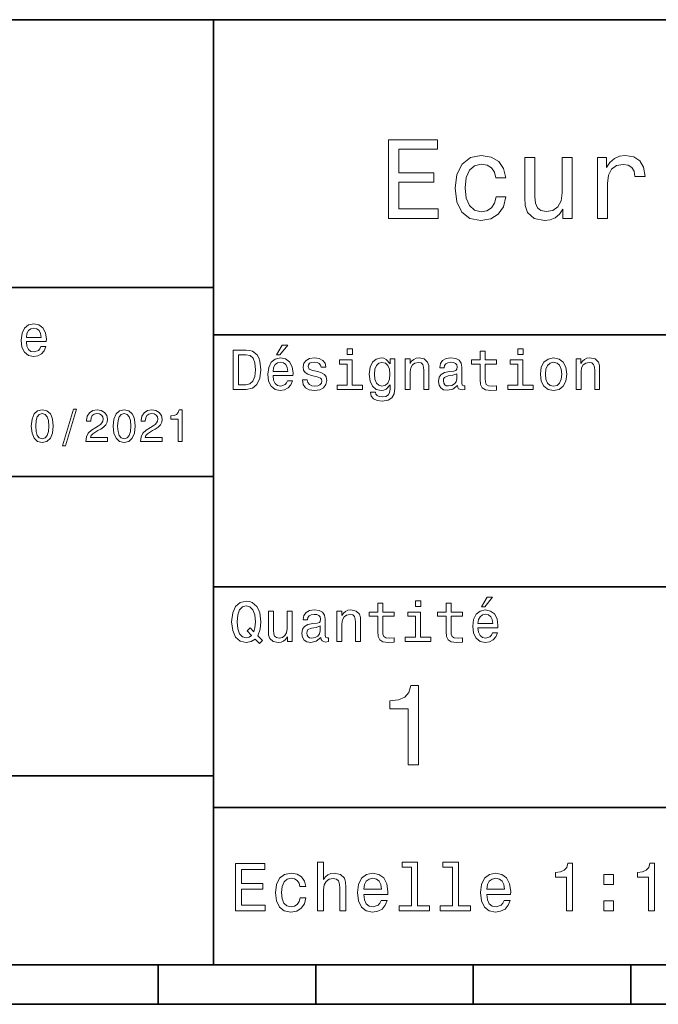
# Model space of a CAD drawing. Extents: x 0 to 297, y 0 to 210.
# Tile 6 of 9: x 150 to 190, y 8 to 70. Entities that reach past the tile are written whole.
import ezdxf

# ---------------------------------------------------------------- set-up
doc = ezdxf.new("R2010")
doc.units = 0

msp = doc.modelspace()

# ---------------------------------------------------------------- linework, layer by layer
at = {"color": 7, "lineweight": 35}
for p, q in [((97, 70), (287, 70)), ((162, 10), (162, 70)), ((97, 53), (162, 53)), ((162, 50), (287, 50)), ((97, 41), (162, 41)), ((162, 34), (287, 34)), ((97, 22), (162, 22)), ((162, 20), (287, 20)), ((10, 10), (287, 10)), ((97, 10), (287, 10)), ((98.5, 7.5), (198.5, 7.5))]:
    msp.add_line(p, q, dxfattribs=at)
at = {"color": 7, "lineweight": 35, "ltscale": 0.0625}
for p, q in [((158.5, 10), (158.5, 7.5)), ((168.5, 10), (168.5, 7.5)), ((178.5, 10), (178.5, 7.5)), ((188.5, 10), (188.5, 7.5))]:
    msp.add_line(p, q, dxfattribs=at)
at = {"color": 7, "lineweight": 13}
for points in [[(173.109512, 57.381123), (176.279541, 57.381123), (176.279541, 57.986309), (173.772339, 57.986309), (173.772339, 59.679394), (176.005768, 59.679394), (176.005768, 60.277374), (173.772339, 60.277374), (173.772339, 61.775936), (176.221893, 61.775936), (176.221893, 62.381123), (173.109512, 62.381123)], [(179.932281, 59.967579), (180.559082, 59.967579), (180.429398, 60.543945), (180.119598, 60.997837), (179.636887, 61.278816), (179.010086, 61.386887), (178.318436, 61.242794), (177.792511, 60.839336), (177.46109, 60.183716), (177.345825, 59.304752), (177.453888, 58.432995), (177.778091, 57.78458), (178.289627, 57.381123), (178.988464, 57.244236), (179.608063, 57.352303), (180.090775, 57.6549), (180.42218, 58.130402), (180.566284, 58.764408), (179.96109, 58.764408), (179.853027, 58.36095), (179.651291, 58.058357), (179.363113, 57.871037), (179.010086, 57.8134), (178.570602, 57.907059), (178.253601, 58.195244), (178.059082, 58.663544), (177.994232, 59.326366), (178.059082, 59.974781), (178.260803, 60.443081), (178.585007, 60.731266), (179.010086, 60.83213), (179.38472, 60.767288), (179.66571, 60.601585), (179.853027, 60.327808)], [(184.788177, 61.25), (184.154175, 61.25), (184.154175, 59.016571), (184.082123, 58.497837), (183.873199, 58.123196), (183.548996, 57.892651), (183.123917, 57.820602), (182.785294, 57.878242), (182.569168, 58.051151), (182.446686, 58.346542), (182.417862, 58.764408), (182.417862, 61.25), (181.783859, 61.25), (181.783859, 58.706772), (181.805481, 58.195244), (181.942368, 57.770172), (182.360229, 57.381123), (183.030258, 57.244236), (183.390488, 57.294666), (183.700287, 57.424351), (183.966858, 57.647694), (184.182999, 57.971901), (184.182999, 57.381123), (184.788177, 57.381123)], [(186.380402, 57.381123), (187.014404, 57.381123), (187.014404, 59.592937), (187.079254, 60.12608), (187.273773, 60.507923), (187.590775, 60.738472), (188.015854, 60.817722), (188.332855, 60.767288), (188.570602, 60.623199), (188.714691, 60.378242), (188.765121, 60.046829), (189.406342, 60.046829), (189.319885, 60.630402), (189.082123, 61.048271), (188.685883, 61.30043), (188.145538, 61.386887), (187.778091, 61.32925), (187.46109, 61.185158), (187.180115, 60.940201), (186.956772, 60.608788), (186.956772, 61.25), (186.380402, 61.25)], [(150.121765, 49.565922), (151.389771, 49.565922), (151.393372, 49.713619), (151.335739, 50.127884), (151.177231, 50.437683), (150.925079, 50.625), (150.590057, 50.693443), (150.262253, 50.621399), (150.010086, 50.41967), (149.847977, 50.091862), (149.790344, 49.659584), (149.844376, 49.216499), (150.006485, 48.892292), (150.255051, 48.690563), (150.579254, 48.62212), (150.860229, 48.668949), (151.090775, 48.791428), (151.260086, 48.98595), (151.357346, 49.245319), (151.043945, 49.245319), (150.979111, 49.101227), (150.885452, 48.993156), (150.618881, 48.9067), (150.413544, 48.946327), (150.258652, 49.072407), (150.157776, 49.27774), (150.121765, 49.555115)], [(150.121765, 49.832493), (150.161377, 50.081055), (150.258652, 50.264771), (150.406342, 50.376442), (150.600861, 50.416069), (150.791794, 50.376442), (150.939484, 50.264771), (151.029541, 50.081055), (151.061966, 49.832493)], [(164.080688, 49.030979), (163.248566, 49.030979), (163.248566, 46.530979), (164.080688, 46.530979), (164.473343, 46.610229), (164.765137, 46.851585), (164.945251, 47.244236), (165.010086, 47.780979), (164.952454, 48.328529), (164.880402, 48.544666), (164.779541, 48.717579), (164.487747, 48.951729), (164.296829, 49.009365)], [(166.004318, 48.728386), (166.216858, 48.728386), (166.717575, 49.340778), (166.364548, 49.340778)], [(170.824203, 49.117435), (170.489197, 49.117435), (170.489197, 48.757202), (170.824203, 48.757202)], [(178.943802, 48.130402), (178.943802, 47.161381), (178.965424, 46.84798), (179.066284, 46.631844), (179.268005, 46.505764), (179.610229, 46.462536), (179.984863, 46.480545), (179.984863, 46.754322), (179.71109, 46.732708), (179.46254, 46.761528), (179.329254, 46.851585), (179.271606, 47.00288), (179.260803, 47.215416), (179.260803, 48.130402), (179.984863, 48.130402), (179.984863, 48.400574), (179.260803, 48.400574), (179.260803, 48.966137), (178.943802, 48.966137), (178.943802, 48.400574), (178.396255, 48.400574), (178.396255, 48.130402)], [(181.667145, 49.117435), (181.332138, 49.117435), (181.332138, 48.757202), (181.667145, 48.757202)], [(164.055481, 48.731987), (164.329254, 48.677952), (164.516571, 48.512245), (164.628235, 48.216858), (164.664261, 47.780979), (164.624634, 47.359509), (164.51297, 47.064121), (164.322052, 46.887608), (164.055481, 46.829971), (163.583572, 46.829971), (163.583572, 48.731987)], [(165.784576, 47.406338), (167.052597, 47.406338), (167.056198, 47.554035), (166.998566, 47.9683), (166.840057, 48.278099), (166.587891, 48.465416), (166.252884, 48.533859), (165.925079, 48.461815), (165.672913, 48.260086), (165.510803, 47.932278), (165.453171, 47.5), (165.507202, 47.056915), (165.669312, 46.732708), (165.917862, 46.530979), (166.242081, 46.462536), (166.523056, 46.509365), (166.753601, 46.631844), (166.922913, 46.826366), (167.020172, 47.085735), (166.706772, 47.085735), (166.641937, 46.941643), (166.548264, 46.833572), (166.281708, 46.747116), (166.07637, 46.786743), (165.921463, 46.912823), (165.820602, 47.118156), (165.784576, 47.395531)], [(165.784576, 47.672909), (165.824203, 47.921471), (165.921463, 48.105186), (166.069168, 48.216858), (166.263687, 48.256485), (166.454605, 48.216858), (166.60231, 48.105186), (166.692368, 47.921471), (166.724777, 47.672909)], [(168.623199, 47.658501), (168.317001, 47.730545), (168.090057, 47.8134), (168.014404, 47.982708), (168.036026, 48.101585), (168.111664, 48.188038), (168.234146, 48.242073), (168.41066, 48.263687), (168.579971, 48.242073), (168.713257, 48.177231), (168.799713, 48.079971), (168.835739, 47.950287), (169.145538, 47.950287), (169.145538, 47.957493), (169.091492, 48.191643), (168.943802, 48.375359), (168.713257, 48.490635), (168.41066, 48.533859), (168.104462, 48.490635), (167.881119, 48.371758), (167.740631, 48.195244), (167.697403, 47.971901), (167.729828, 47.755764), (167.830688, 47.604465), (167.996399, 47.496399), (168.237747, 47.42075), (168.590775, 47.334293), (168.806915, 47.244236), (168.864548, 47.172188), (168.886169, 47.064121), (168.853745, 46.930836), (168.767288, 46.829971), (168.626801, 46.765129), (168.439484, 46.743515), (168.241348, 46.765129), (168.09726, 46.840778), (168, 46.963257), (167.960373, 47.132565), (167.654175, 47.132565), (167.704605, 46.844379), (167.85231, 46.635445), (168.086456, 46.509365), (168.41066, 46.462536), (168.749283, 46.509365), (168.997833, 46.635445), (169.149139, 46.837173), (169.203171, 47.100143), (169.163544, 47.327087), (169.05188, 47.481987), (168.868149, 47.582851)], [(170.8134, 46.79755), (170.8134, 48.400574), (169.999283, 48.400574), (169.999283, 48.130402), (170.496399, 48.130402), (170.496399, 46.79755), (169.847977, 46.79755), (169.847977, 46.530979), (171.469025, 46.530979), (171.469025, 46.79755)], [(173.518738, 46.617435), (173.518738, 48.465416), (173.216141, 48.465416), (173.216141, 48.152016), (172.967575, 48.4366), (172.816284, 48.508644), (172.646973, 48.533859), (172.340775, 48.461815), (172.103027, 48.260086), (171.94812, 47.935879), (171.894089, 47.5), (171.94812, 47.060516), (172.103027, 46.736309), (172.340775, 46.530979), (172.646973, 46.462536), (172.819885, 46.487751), (172.963974, 46.552593), (173.216141, 46.826366), (173.216141, 46.552593), (173.187317, 46.336456), (173.108063, 46.181557), (172.956772, 46.091499), (172.729828, 46.059078), (172.531708, 46.080692), (172.391205, 46.134727), (172.30835, 46.228386), (172.283142, 46.354465), (171.976944, 46.354465), (171.976944, 46.340057), (172.023773, 46.109509), (172.167862, 45.9366), (172.398407, 45.824928), (172.711823, 45.785301), (173.086456, 45.839336), (173.335022, 45.990635), (173.47551, 46.253601)], [(172.221909, 47.5), (172.254318, 47.820606), (172.351593, 48.058357), (172.502884, 48.198845), (172.704605, 48.249279), (172.917145, 48.198845), (173.075653, 48.058357), (173.172913, 47.820606), (173.208939, 47.5), (173.172913, 47.172188), (173.075653, 46.938038), (172.917145, 46.793949), (172.704605, 46.747116), (172.502884, 46.793949), (172.351593, 46.938038), (172.254318, 47.175793)], [(174.181549, 46.530979), (174.498566, 46.530979), (174.498566, 47.647694), (174.530975, 47.903458), (174.635452, 48.090778), (174.797546, 48.206051), (175.013687, 48.249279), (175.1866, 48.213257), (175.294662, 48.115993), (175.348709, 47.953888), (175.366714, 47.737751), (175.366714, 46.530979), (175.683716, 46.530979), (175.683716, 47.802593), (175.669312, 48.058357), (175.604462, 48.270893), (175.391937, 48.465416), (175.060516, 48.533859), (174.876801, 48.508644), (174.721909, 48.440201), (174.588623, 48.324928), (174.484146, 48.170029), (174.484146, 48.465416), (174.181549, 48.465416)], [(177.499283, 46.783142), (177.499283, 46.772335), (177.517288, 46.649857), (177.57132, 46.5634), (177.798264, 46.494957), (177.974777, 46.523773), (177.974777, 46.76873), (177.899139, 46.757923), (177.798264, 46.804756), (177.780258, 46.948845), (177.780258, 47.950287), (177.73703, 48.206051), (177.610947, 48.386166), (177.391205, 48.494236), (177.081406, 48.533859), (176.778824, 48.490635), (176.555481, 48.368156), (176.414978, 48.177231), (176.368149, 47.925072), (176.368149, 47.903458), (176.65274, 47.903458), (176.677948, 48.054756), (176.757202, 48.162823), (176.886887, 48.227665), (177.070602, 48.25288), (177.247116, 48.234871), (177.373199, 48.180836), (177.448853, 48.087173), (177.47406, 47.957493), (177.459656, 47.806194), (177.402023, 47.730545), (177.257919, 47.694523), (176.987747, 47.665707), (176.677948, 47.600864), (176.458206, 47.485592), (176.328537, 47.305473), (176.28891, 47.038906), (176.324921, 46.801151), (176.4366, 46.624638), (176.616714, 46.512966), (176.86528, 46.473343), (177.200287, 46.548992)], [(181.656342, 46.79755), (181.656342, 48.400574), (180.842224, 48.400574), (180.842224, 48.130402), (181.33934, 48.130402), (181.33934, 46.79755), (180.690918, 46.79755), (180.690918, 46.530979), (182.311966, 46.530979), (182.311966, 46.79755)], [(182.762253, 47.496399), (182.819885, 47.056915), (182.985596, 46.732708), (183.248566, 46.530979), (183.601593, 46.462536), (183.951004, 46.530979), (184.213974, 46.729107), (184.379684, 47.053314), (184.440918, 47.496399), (184.379684, 47.935879), (184.213974, 48.263687), (183.951004, 48.461815), (183.601593, 48.533859), (183.248566, 48.461815), (182.985596, 48.260086), (182.819885, 47.935879)], [(183.086456, 47.5), (183.118881, 47.824207), (183.219742, 48.058357), (183.381851, 48.20245), (183.601593, 48.25288), (183.817719, 48.20245), (183.979828, 48.061958), (184.080688, 47.824207), (184.116714, 47.5), (184.080688, 47.172188), (183.979828, 46.934437), (183.817719, 46.790344), (183.601593, 46.743515), (183.381851, 46.790344), (183.219742, 46.934437), (183.118881, 47.172188)], [(185.024506, 46.530979), (185.341492, 46.530979), (185.341492, 47.647694), (185.373917, 47.903458), (185.478394, 48.090778), (185.640488, 48.206051), (185.856628, 48.249279), (186.029541, 48.213257), (186.137604, 48.115993), (186.19165, 47.953888), (186.209656, 47.737751), (186.209656, 46.530979), (186.526657, 46.530979), (186.526657, 47.802593), (186.512253, 48.058357), (186.447403, 48.270893), (186.234879, 48.465416), (185.903458, 48.533859), (185.719742, 48.508644), (185.56485, 48.440201), (185.431564, 48.324928), (185.327087, 48.170029), (185.327087, 48.465416), (185.024506, 48.465416)], [(177.463257, 47.208214), (177.420029, 47.020893), (177.304749, 46.876801), (177.131851, 46.783142), (176.919312, 46.750721), (176.782425, 46.76873), (176.68515, 46.826366), (176.623917, 46.927231), (176.605911, 47.067722), (176.620316, 47.193802), (176.677948, 47.283859), (176.908508, 47.384727), (177.200287, 47.427952), (177.463257, 47.514408)], [(150.438049, 44.201729), (150.481277, 43.749279), (150.616714, 43.426514), (150.832855, 43.230549), (151.132568, 43.167149), (151.429398, 43.230549), (151.645538, 43.426514), (151.778107, 43.749279), (151.824219, 44.201729), (151.778107, 44.651299), (151.723343, 44.829971), (151.645538, 44.976948), (151.429398, 45.172913), (151.132568, 45.239193), (150.832855, 45.172913), (150.616714, 44.974064), (150.481277, 44.651299)], [(150.714706, 44.201729), (150.737762, 44.550434), (150.809799, 44.801155), (150.939484, 44.948128), (151.132568, 45), (151.322769, 44.948128), (151.452454, 44.801155), (151.524506, 44.550434), (151.547562, 44.201729), (151.524506, 43.850143), (151.452454, 43.599426), (151.322769, 43.45245), (151.132568, 43.403458), (150.939484, 43.45245), (150.809799, 43.599426), (150.737762, 43.850143)], [(152.417877, 42.956772), (152.616714, 42.956772), (153.314133, 45.279541), (153.112396, 45.279541)], [(153.899139, 43.224785), (155.273773, 43.224785), (155.273773, 43.472622), (154.187317, 43.472622), (154.247849, 43.60807), (154.351593, 43.720463), (154.671478, 43.925072), (154.841507, 44.011528), (155.031708, 44.135448), (155.167145, 44.279541), (155.244965, 44.44957), (155.273773, 44.642651), (155.224792, 44.884727), (155.08934, 45.074928), (154.881851, 45.195965), (154.613831, 45.239193), (154.337173, 45.190201), (154.126801, 45.054756), (153.991364, 44.838619), (153.945251, 44.553314), (153.945251, 44.51297), (154.207504, 44.51297), (154.207504, 44.536022), (154.233429, 44.731991), (154.311249, 44.876083), (154.435165, 44.9683), (154.599426, 45), (154.766571, 44.971184), (154.890488, 44.899136), (154.971191, 44.786743), (155, 44.645535), (154.979828, 44.51297), (154.925079, 44.400578), (154.832855, 44.302593), (154.706055, 44.216141), (154.536026, 44.12392), (154.253601, 43.945248), (154.054764, 43.755043), (153.9366, 43.524498), (153.899139, 43.233429)], [(155.642654, 44.201729), (155.685883, 43.749279), (155.821335, 43.426514), (156.037476, 43.230549), (156.337173, 43.167149), (156.634003, 43.230549), (156.850143, 43.426514), (156.982712, 43.749279), (157.028824, 44.201729), (156.982712, 44.651299), (156.927963, 44.829971), (156.850143, 44.976948), (156.634003, 45.172913), (156.337173, 45.239193), (156.037476, 45.172913), (155.821335, 44.974064), (155.685883, 44.651299)], [(155.919312, 44.201729), (155.942368, 44.550434), (156.01442, 44.801155), (156.144104, 44.948128), (156.337173, 45), (156.527374, 44.948128), (156.657059, 44.801155), (156.729111, 44.550434), (156.752167, 44.201729), (156.729111, 43.850143), (156.657059, 43.599426), (156.527374, 43.45245), (156.337173, 43.403458), (156.144104, 43.45245), (156.01442, 43.599426), (155.942368, 43.850143)], [(157.368881, 43.224785), (158.743515, 43.224785), (158.743515, 43.472622), (157.657059, 43.472622), (157.71759, 43.60807), (157.821335, 43.720463), (158.14122, 43.925072), (158.311249, 44.011528), (158.50145, 44.135448), (158.636887, 44.279541), (158.714706, 44.44957), (158.743515, 44.642651), (158.694534, 44.884727), (158.559082, 45.074928), (158.351593, 45.195965), (158.083572, 45.239193), (157.806915, 45.190201), (157.596542, 45.054756), (157.461105, 44.838619), (157.414993, 44.553314), (157.414993, 44.51297), (157.677231, 44.51297), (157.677231, 44.536022), (157.703171, 44.731991), (157.780991, 44.876083), (157.904907, 44.9683), (158.069168, 45), (158.236313, 44.971184), (158.360229, 44.899136), (158.440918, 44.786743), (158.469742, 44.645535), (158.44957, 44.51297), (158.394821, 44.400578), (158.302597, 44.302593), (158.175797, 44.216141), (158.005768, 44.12392), (157.723343, 43.945248), (157.524506, 43.755043), (157.406342, 43.524498), (157.368881, 43.233429)], [(159.755051, 43.224785), (160.017288, 43.224785), (160.017288, 45.239193), (159.821335, 45.239193), (159.769455, 45.0634), (159.66571, 44.945248), (159.507202, 44.876083), (159.288193, 44.853027), (159.288193, 44.648415), (159.755051, 44.648415)], [(179.015854, 32.728386), (179.228394, 32.728386), (179.729111, 33.340778), (179.376083, 33.340778)], [(164.642654, 30.685879), (164.916428, 30.401297), (165.107346, 30.592218), (164.811966, 30.894812), (164.963257, 31.305475), (165.010086, 31.780979), (164.941635, 32.339336), (164.862396, 32.56628), (164.757919, 32.753601), (164.46254, 33.009365), (164.282425, 33.074207), (164.08429, 33.099422), (163.702454, 33.009365), (163.41066, 32.757202), (163.223343, 32.342937), (163.158508, 31.780979), (163.223343, 31.219019), (163.407059, 30.804754), (163.698853, 30.54899), (164.08429, 30.462536), (164.39769, 30.520172)], [(164.41571, 30.916426), (164.260803, 30.801151), (164.08429, 30.765129), (163.850143, 30.829971), (163.666428, 31.024494), (163.543945, 31.341497), (163.504318, 31.780979), (163.543945, 32.216858), (163.662827, 32.537464), (163.846542, 32.731987), (164.08429, 32.80043), (164.318451, 32.731987), (164.502167, 32.533859), (164.621033, 32.213257), (164.664261, 31.780979), (164.631851, 31.40634), (164.5634, 31.150576), (164.329254, 31.395533), (164.13472, 31.211815)], [(168.824921, 30.78314), (168.824921, 30.772333), (168.842941, 30.649855), (168.896973, 30.5634), (169.123917, 30.494957), (169.30043, 30.523775), (169.30043, 30.768732), (169.224777, 30.757925), (169.123917, 30.804754), (169.105911, 30.948847), (169.105911, 31.950287), (169.062683, 32.206051), (168.9366, 32.386166), (168.716858, 32.494236), (168.407059, 32.533859), (168.104462, 32.490635), (167.881119, 32.368156), (167.740631, 32.177231), (167.693802, 31.925072), (167.693802, 31.903458), (167.978394, 31.903458), (168.003601, 32.054756), (168.082855, 32.162823), (168.21254, 32.227665), (168.396255, 32.25288), (168.572769, 32.234871), (168.698853, 32.180836), (168.77449, 32.087173), (168.799713, 31.957493), (168.785309, 31.806194), (168.727661, 31.730547), (168.583572, 31.694523), (168.3134, 31.665705), (168.003601, 31.600864), (167.783859, 31.48559), (167.654175, 31.305475), (167.614548, 31.038904), (167.650574, 30.801151), (167.762253, 30.62464), (167.942368, 30.512968), (168.190918, 30.473343), (168.52594, 30.54899)], [(169.844376, 30.530979), (170.161377, 30.530979), (170.161377, 31.647694), (170.193802, 31.903458), (170.298279, 32.090778), (170.460373, 32.206051), (170.676514, 32.249279), (170.849426, 32.213257), (170.957489, 32.115993), (171.011536, 31.95389), (171.029541, 31.737751), (171.029541, 30.530979), (171.346542, 30.530979), (171.346542, 31.802593), (171.332138, 32.058357), (171.267288, 32.270893), (171.054749, 32.465416), (170.723343, 32.533859), (170.539627, 32.508644), (170.38472, 32.440201), (170.251434, 32.324928), (170.146973, 32.170029), (170.146973, 32.465416), (169.844376, 32.465416)], [(172.438034, 32.130402), (172.438034, 31.161383), (172.459656, 30.847982), (172.560516, 30.631844), (172.762253, 30.505762), (173.104462, 30.462536), (173.479111, 30.480547), (173.479111, 30.754322), (173.205338, 30.732708), (172.956772, 30.761526), (172.823486, 30.851583), (172.765854, 31.002882), (172.755035, 31.215418), (172.755035, 32.130402), (173.479111, 32.130402), (173.479111, 32.400574), (172.755035, 32.400574), (172.755035, 32.966137), (172.438034, 32.966137), (172.438034, 32.400574), (171.890488, 32.400574), (171.890488, 32.130402)], [(175.161377, 33.117435), (174.82637, 33.117435), (174.82637, 32.757202), (175.161377, 32.757202)], [(176.775223, 32.130402), (176.775223, 31.161383), (176.796829, 30.847982), (176.89769, 30.631844), (177.099426, 30.505762), (177.44165, 30.462536), (177.816284, 30.480547), (177.816284, 30.754322), (177.542511, 30.732708), (177.293945, 30.761526), (177.16066, 30.851583), (177.103027, 31.002882), (177.092224, 31.215418), (177.092224, 32.130402), (177.816284, 32.130402), (177.816284, 32.400574), (177.092224, 32.400574), (177.092224, 32.966137), (176.775223, 32.966137), (176.775223, 32.400574), (176.227661, 32.400574), (176.227661, 32.130402)], [(178.796112, 31.40634), (180.064117, 31.40634), (180.067719, 31.554033), (180.010086, 31.9683), (179.851593, 32.278099), (179.599426, 32.465416), (179.264404, 32.533859), (178.9366, 32.461815), (178.684433, 32.260086), (178.522339, 31.932276), (178.464691, 31.5), (178.518738, 31.056915), (178.680832, 30.732708), (178.929398, 30.530979), (179.253601, 30.462536), (179.534576, 30.509365), (179.765137, 30.631844), (179.934433, 30.826368), (180.031708, 31.085733), (179.718292, 31.085733), (179.653458, 30.941643), (179.559799, 30.833572), (179.293228, 30.747118), (179.087891, 30.786743), (178.932999, 30.912823), (178.832138, 31.118155), (178.796112, 31.395533)], [(166.998566, 32.465416), (166.681549, 32.465416), (166.681549, 31.348703), (166.645538, 31.089336), (166.541061, 30.902016), (166.378967, 30.786743), (166.166428, 30.750719), (165.997116, 30.779539), (165.889053, 30.865993), (165.827805, 31.013687), (165.8134, 31.222622), (165.8134, 32.465416), (165.496399, 32.465416), (165.496399, 31.193804), (165.507202, 30.93804), (165.575653, 30.725504), (165.784576, 30.530979), (166.119598, 30.462536), (166.299713, 30.487751), (166.454605, 30.552593), (166.587891, 30.664265), (166.695969, 30.826368), (166.695969, 30.530979), (166.998566, 30.530979)], [(175.150574, 30.79755), (175.150574, 32.400574), (174.336456, 32.400574), (174.336456, 32.130402), (174.833572, 32.130402), (174.833572, 30.79755), (174.185165, 30.79755), (174.185165, 30.530979), (175.806198, 30.530979), (175.806198, 30.79755)], [(178.796112, 31.672911), (178.835739, 31.921469), (178.932999, 32.105186), (179.080688, 32.216858), (179.275208, 32.256485), (179.466141, 32.216858), (179.613831, 32.105186), (179.703888, 31.921469), (179.736313, 31.672911)], [(168.78891, 31.208212), (168.745682, 31.020893), (168.630402, 30.876801), (168.457489, 30.78314), (168.244965, 30.750719), (168.108063, 30.768732), (168.010803, 30.826368), (167.94957, 30.927233), (167.931549, 31.067722), (167.945969, 31.193804), (168.003601, 31.283861), (168.234146, 31.384726), (168.52594, 31.427954), (168.78891, 31.514408)], [(174.370316, 22.700289), (175.025925, 22.700289), (175.025925, 27.736313), (174.536011, 27.736313), (174.406326, 27.296831), (174.146973, 27.001442), (173.750717, 26.828531), (173.203171, 26.770893), (173.203171, 26.259367), (174.370316, 26.259367)], [(163.393372, 13.428675), (165.295395, 13.428675), (165.295395, 13.791787), (163.791061, 13.791787), (163.791061, 14.807637), (165.131119, 14.807637), (165.131119, 15.166427), (163.791061, 15.166427), (163.791061, 16.065563), (165.260803, 16.065563), (165.260803, 16.428675), (163.393372, 16.428675)], [(168.610947, 13.428675), (168.991348, 13.428675), (168.991348, 14.768732), (169.030258, 15.075649), (169.155624, 15.300432), (169.350143, 15.438761), (169.609512, 15.490635), (169.817001, 15.447407), (169.946686, 15.330692), (170.011536, 15.136168), (170.033142, 14.876801), (170.033142, 13.428675), (170.413544, 13.428675), (170.413544, 14.954612), (170.396255, 15.261528), (170.318451, 15.516571), (170.0634, 15.75), (169.66571, 15.832133), (169.44957, 15.801874), (169.263687, 15.719741), (169.108063, 15.590058), (168.991348, 15.412825), (168.991348, 16.532421), (168.610947, 16.532421)], [(174.572052, 16.212536), (174.572052, 13.748559), (173.789627, 13.748559), (173.789627, 13.428675), (175.730545, 13.428675), (175.730545, 13.748559), (174.952454, 13.748559), (174.952454, 16.532421), (173.97551, 16.532421), (173.97551, 16.212536)], [(177.174347, 16.212536), (177.174347, 13.748559), (176.391937, 13.748559), (176.391937, 13.428675), (178.332855, 13.428675), (178.332855, 13.748559), (177.554749, 13.748559), (177.554749, 16.532421), (176.577805, 16.532421), (176.577805, 16.212536)], [(184.416412, 13.428675), (184.809784, 13.428675), (184.809784, 16.450289), (184.515839, 16.450289), (184.438034, 16.1866), (184.28241, 16.009367), (184.044662, 15.905621), (183.716125, 15.871038), (183.716125, 15.564121), (184.416412, 15.564121)], [(189.621033, 13.428675), (190.014404, 13.428675), (190.014404, 16.450289), (189.720459, 16.450289), (189.642639, 16.1866), (189.48703, 16.009367), (189.249268, 15.905621), (188.920746, 15.871038), (188.920746, 15.564121), (189.621033, 15.564121)], [(167.48703, 14.980548), (167.863113, 14.980548), (167.785309, 15.326369), (167.599426, 15.598703), (167.309799, 15.767292), (166.933716, 15.832133), (166.518738, 15.745678), (166.203171, 15.503603), (166.004318, 15.110231), (165.935165, 14.582853), (166, 14.059798), (166.194519, 13.67075), (166.501434, 13.428675), (166.920746, 13.346542), (167.292511, 13.411384), (167.582138, 13.592939), (167.780975, 13.878242), (167.867432, 14.258646), (167.504318, 14.258646), (167.439484, 14.016571), (167.318451, 13.835014), (167.145538, 13.722623), (166.933716, 13.688041), (166.670029, 13.744237), (166.479828, 13.917148), (166.363113, 14.198127), (166.324203, 14.595821), (166.363113, 14.984871), (166.484146, 15.26585), (166.67868, 15.438761), (166.933716, 15.49928), (167.158508, 15.460375), (167.327087, 15.360951), (167.439484, 15.196686)], [(171.546112, 14.479107), (173.067719, 14.479107), (173.072052, 14.656341), (173.002884, 15.153459), (172.812683, 15.525217), (172.510086, 15.75), (172.108063, 15.832133), (171.714691, 15.745678), (171.412109, 15.503603), (171.217575, 15.110231), (171.148422, 14.591499), (171.213257, 14.059798), (171.407776, 13.67075), (171.706055, 13.428675), (172.095108, 13.346542), (172.432281, 13.402739), (172.708939, 13.549712), (172.912109, 13.783141), (173.028824, 14.09438), (172.65274, 14.09438), (172.574936, 13.92147), (172.46254, 13.791787), (172.142654, 13.688041), (171.896255, 13.735591), (171.710373, 13.886888), (171.58934, 14.133286), (171.546112, 14.466139)], [(179.353027, 14.479107), (180.874634, 14.479107), (180.878967, 14.656341), (180.809799, 15.153459), (180.619598, 15.525217), (180.317001, 15.75), (179.914978, 15.832133), (179.521606, 15.745678), (179.219025, 15.503603), (179.02449, 15.110231), (178.955338, 14.591499), (179.020172, 14.059798), (179.214691, 13.67075), (179.51297, 13.428675), (179.902023, 13.346542), (180.239197, 13.402739), (180.515854, 13.549712), (180.719025, 13.783141), (180.835739, 14.09438), (180.459656, 14.09438), (180.381851, 13.92147), (180.269455, 13.791787), (179.94957, 13.688041), (179.703171, 13.735591), (179.517288, 13.886888), (179.396255, 14.133286), (179.353027, 14.466139)], [(186.798264, 15.105908), (187.394806, 15.105908), (187.394806, 15.75), (186.798264, 15.75)], [(171.546112, 14.798992), (171.593658, 15.097262), (171.710373, 15.317724), (171.887604, 15.45173), (172.121033, 15.49928), (172.350143, 15.45173), (172.527374, 15.317724), (172.635452, 15.097262), (172.674347, 14.798992)], [(179.353027, 14.798992), (179.400574, 15.097262), (179.517288, 15.317724), (179.694519, 15.45173), (179.927948, 15.49928), (180.157059, 15.45173), (180.33429, 15.317724), (180.442368, 15.097262), (180.481262, 14.798992)], [(186.798264, 13.428675), (187.394806, 13.428675), (187.394806, 14.072767), (186.798264, 14.072767)]]:
    msp.add_lwpolyline(points, close=True, dxfattribs=at)

doc.saveas('drawing.dxf')
